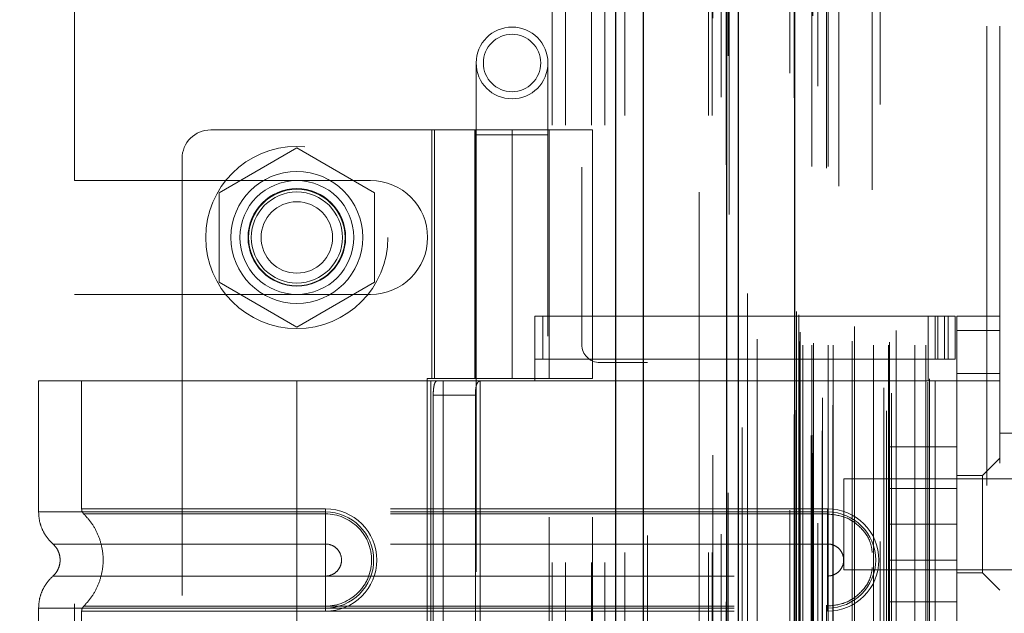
# Model space of a CAD drawing. Header units: inches. Extents: x 0.2 to 10.7, y 0.2 to 7.9.
# Tile 31 of 104: x 1.969 to 2.194, y 3.733 to 3.869. Entities that reach past the tile are written whole.
import ezdxf

# ---------------------------------------------------------------- set-up
doc = ezdxf.new("R2010")
doc.units = ezdxf.units.IN
doc.header["$MEASUREMENT"] = 0
doc.linetypes.add('HIDDEN', pattern=[0.075, 0.05, -0.025])
doc.layers.add('DIMENSIONS', color=140, linetype='Continuous')
doc.styles.add('SLDTEXTSTYLE0', font='TXT', dxfattribs={"width": 0.7})
doc.dimstyles.new('SLDDIMSTYLE0', dxfattribs={"dimtxt": 0.084961, "dimasz": 0.13, "dimexe": 0, "dimexo": 0.0625, "dimgap": 0.02124, "dimtad": 0, "dimtih": 1, "dimtoh": 1, "dimlfac": 12, "dimrnd": 1e-09, "dimzin": 12, "dimdsep": 46, "dimtxsty": 'SLDTEXTSTYLE0', "dimsah": 1, "dimcen": 0.09, "dimadec": 0, "dimazin": 3, "dimtfac": 1, "dimtofl": 0, "dimtmove": 0, "dimatfit": 3, "dimfxl": 0, "dimfrac": 2, "dimtolj": 1, "dimtzin": 12, "dimarcsym": 0})
doc.dimstyles.new('SLDDIMSTYLE1', dxfattribs={"dimtxt": 0.084961, "dimasz": 0.13, "dimexe": 0, "dimexo": 0.0625, "dimgap": 0.02124, "dimtad": 0, "dimtih": 1, "dimtoh": 1, "dimlfac": 12, "dimrnd": 1e-09, "dimzin": 12, "dimdsep": 46, "dimtxsty": 'SLDTEXTSTYLE0', "dimsah": 1, "dimcen": 0.09, "dimadec": 0, "dimazin": 3, "dimtfac": 1, "dimtmove": 0, "dimatfit": 0, "dimfxl": 0, "dimfrac": 2, "dimtolj": 1, "dimtzin": 12, "dimarcsym": 0})

# ---------------------------------------------------------------- blocks, each defined once
blk = doc.blocks.new('_D_6')
at = {"layer": 'DIMENSIONS'}
for p, q in [((1.98631, 3.9962), (0.7731, 3.9962)), ((0.8981, 3.9962), (0.8981, 3.87428)), ((0.73653, 3.72023), (0.708, 3.72023)), ((0.708, 3.72023), (0.708, 3.58519)), ((1.05968, 3.72023), (1.08821, 3.72023)), ((1.08821, 3.72023), (1.08821, 3.58519)), ((0.708, 3.58519), (0.73653, 3.58519)), ((1.08821, 3.58519), (1.05968, 3.58519)), ((0.8981, 3.44437), (0.8981, 3.56617)), ((1.98631, 3.44437), (0.7731, 3.44437))]:
    blk.add_line(p, q, dxfattribs=at)
for points in [[(0.8981, 3.9962), (0.8781, 3.8662), (0.9181, 3.8662)], [(0.8981, 3.44437), (0.9181, 3.57437), (0.8781, 3.57437)]]:
    blk.add_solid(points, dxfattribs=at)
at = {"layer": 'DIMENSIONS', "char_height": 0.083333, "attachment_point": 1, "style": 'SLDTEXTSTYLE0'}
for s, insert in [('6.62', (0.77187, 3.84667)), ('168.2', (0.73653, 3.69262))]:
    blk.add_mtext(s, dxfattribs=dict(at, insert=insert))
blk = doc.blocks.new('_D_7')
at = {"layer": 'DIMENSIONS'}
for p, q in [((0.8981, 4.43287), (0.8981, 4.68287)), ((1.98631, 4.43287), (0.7731, 4.43287)), ((0.73653, 4.21339), (0.708, 4.21339)), ((0.708, 4.21339), (0.708, 4.07836)), ((1.05968, 4.21339), (1.08821, 4.21339)), ((1.08821, 4.21339), (1.08821, 4.07836)), ((0.708, 4.07836), (0.73653, 4.07836)), ((1.08821, 4.07836), (1.05968, 4.07836)), ((1.98631, 3.9962), (0.7731, 3.9962)), ((0.8981, 3.9962), (0.8981, 3.7462))]:
    blk.add_line(p, q, dxfattribs=at)
for points in [[(0.8981, 4.43287), (0.9181, 4.56287), (0.8781, 4.56287)], [(0.8981, 3.9962), (0.8781, 3.8662), (0.9181, 3.8662)]]:
    blk.add_solid(points, dxfattribs=at)
at = {"layer": 'DIMENSIONS', "char_height": 0.083333, "attachment_point": 1, "style": 'SLDTEXTSTYLE0'}
for s, insert in [('5.24', (0.77187, 4.33984)), ('133.1', (0.73653, 4.18579))]:
    blk.add_mtext(s, dxfattribs=dict(at, insert=insert))

msp = doc.modelspace()

# ---------------------------------------------------------------- linework, layer by layer
at = {"color": 7, "linetype": 'Continuous', "lineweight": 25}
for p, q in [((2.1054388, 3.2466192), (2.1054388, 5.1924486)), ((2.1118028, 3.2466192), (2.1118028, 5.1912683)), ((2.1308788, 3.2466192), (2.1308788, 5.1822947)), ((2.1335148, 3.2466192), (2.1335148, 5.1820358)), ((2.1463179, 5.1563317), (2.1463179, 3.2727236))]:
    msp.add_line(p, q, dxfattribs=at)
at = {"color": 7, "linetype": 'HIDDEN', "lineweight": 18}
for p, q in [((2.1054388, 5.1924486), (2.1054388, 3.2466192)), ((2.1054388, 5.1924486), (2.1054388, 3.2466192)), ((2.1054388, 3.2466192), (2.1054388, 5.1924486)), ((2.1075602, 3.2466192), (2.1075602, 5.1912683)), ((2.1075602, 3.2466192), (2.1075602, 5.1912683)), ((2.1118028, 3.2466192), (2.1118028, 5.1912683)), ((2.1266361, 3.2466192), (2.1266361, 5.1822947)), ((2.1266361, 3.2466192), (2.1266361, 5.1822947)), ((2.1275148, 3.2466192), (2.1275148, 5.1820358)), ((2.1308788, 3.2466192), (2.1308788, 5.1822947)), ((2.131133, 3.2602532), (2.131133, 5.168802)), ((2.1505434, 3.2693895), (2.1505434, 5.1596657)), ((2.1505434, 3.2693895), (2.1505434, 5.1596657)), ((2.145276, 5.1563317), (2.145276, 3.2727236)), ((2.1501181, 3.2733937), (2.1501181, 5.1556616)), ((2.1506277, 3.2734835), (2.1506277, 5.1555717)), ((2.1526811, 3.2744582), (2.1526811, 5.1545971)), ((2.1343882, 3.2752119), (2.1343882, 5.1538483)), ((2.1343882, 3.2752204), (2.1343882, 5.1538467)), ((2.1516888, 5.1533513), (2.1516888, 3.2756751)), ((2.1462155, 5.1506376), (2.1462155, 3.2784176)), ((2.1462424, 3.2782079), (2.1462424, 5.1508473)), ((2.1466939, 3.2791716), (2.1466939, 5.1498837)), ((2.1466939, 3.2791716), (2.1466939, 5.1498837)), ((2.1673557, 3.2790219), (2.1673557, 5.1500334)), ((2.155079, 3.2803627), (2.155079, 5.1486945)), ((2.1659241, 5.1491093), (2.1659241, 3.2799501)), ((2.1527121, 3.2820053), (2.1527121, 5.1470499)), ((2.1685361, 3.2830551), (2.1685361, 5.1460035)), ((2.1667714, 3.2843243), (2.1667714, 5.144731)), ((2.1767883, 3.2856267), (2.1767883, 5.1434286)), ((2.1378248, 3.2864847), (2.1378248, 5.1425461)), ((2.177221, 3.2863574), (2.177221, 5.1426979)), ((2.1473648, 3.294908), (2.1473648, 5.1341473)), ((2.1473648, 3.294908), (2.1473648, 5.1341473)), ((2.1482079, 3.2940746), (2.1482079, 5.1349806)), ((2.1482079, 3.2940746), (2.1482079, 5.1349806)), ((2.1502815, 5.1349806), (2.1502815, 3.2940746)), ((2.1502815, 3.2940746), (2.1502815, 5.1349806)), ((2.1506982, 3.2944913), (2.1506982, 5.134564)), ((2.1536148, 5.134564), (2.1536148, 3.2944913)), ((2.1540315, 3.2940746), (2.1540315, 5.1349806)), ((2.1540315, 5.1349806), (2.1540315, 3.2940746)), ((2.1552046, 3.2940746), (2.1552046, 5.1349806)), ((2.1595032, 3.2949912), (2.1595032, 5.1341054)), ((2.1643753, 3.2940746), (2.1643753, 5.1349806)), ((2.1678203, 3.2940746), (2.1678203, 5.1349806)), ((2.1680324, 3.2947387), (2.1680324, 5.1343195)), ((2.1738551, 3.2940746), (2.1738551, 5.1349806)), ((2.1763877, 3.2940746), (2.1763877, 5.1349806)), ((2.1763877, 3.2940746), (2.1763877, 5.1349806)), ((2.1476093, 3.2970693), (2.1476093, 5.131986)), ((2.1564956, 5.1304146), (2.1564956, 3.2986264)), ((2.1600506, 3.2983698), (2.1600506, 5.1306854)), ((2.1600506, 3.2983698), (2.1600506, 5.1306854)), ((2.1641065, 5.1295853), (2.1641065, 3.2994714)), ((2.1695469, 3.2974406), (2.1695469, 5.1316146)), ((2.1467472, 3.3017609), (2.1467472, 5.1272944)), ((2.1467472, 3.3017609), (2.1467472, 5.1272944)), ((2.1472944, 3.3009878), (2.1472944, 5.1280674)), ((2.1472944, 3.3009878), (2.1472944, 5.1280674)), ((2.1314215, 5.1239831), (2.1314215, 3.3050863)), ((2.1355553, 3.3058513), (2.1355553, 5.1232039)), ((2.1245148, 3.3290358), (2.1245148, 5.0999525)), ((2.1245148, 3.3290358), (2.1245148, 5.0999525)), ((2.1245148, 3.3290358), (2.1245148, 5.0999525)), ((2.1245148, 3.3290358), (2.1245148, 5.0999525)), ((2.190276, 3.3670693), (2.190276, 5.061986)), ((2.190276, 3.3670693), (2.190276, 5.061986)), ((2.190276, 5.061986), (2.190276, 3.3670693)), ((2.190276, 5.061986), (2.190276, 3.3670693)), ((2.193276, 3.3670693), (2.193276, 5.061986)), ((2.0976815, 4.6348275), (2.0976815, 3.7942442)), ((2.0909315, 3.4443692), (2.0909315, 3.9962025)), ((2.0909315, 3.4443692), (2.0909315, 3.9962025)), ((2.0939315, 3.4443692), (2.0939315, 3.9962025)), ((2.0999315, 3.4443692), (2.0999315, 3.9962025)), ((2.1029315, 3.4443692), (2.1029315, 3.9962025)), ((2.1029315, 3.4443692), (2.1029315, 3.9962025)), ((1.9816815, 3.8317233), (1.9816815, 3.9139629)), ((2.0735253, 3.8586277), (2.0735253, 3.8422235)), ((2.0899295, 3.8422235), (2.0899295, 3.8586277)), ((2.0817274, 3.8433259), (2.0128298, 3.8433259)), ((2.0633547, 3.8433259), (2.0633547, 3.7864033)), ((2.0639807, 3.7864033), (2.0639807, 3.8433259)), ((2.0731972, 3.8433259), (2.0731972, 3.7864033)), ((2.0734879, 3.8433259), (2.0734879, 3.7864033)), ((2.0735253, 3.8422235), (2.0899295, 3.8422235)), ((2.0735253, 3.8422235), (2.0735253, 3.5961605)), ((2.0817274, 3.8433259), (2.0817274, 3.7864033)), ((2.0817274, 3.8433259), (2.1001001, 3.8433259)), ((2.0817274, 3.7864033), (2.0817274, 3.8433259)), ((2.0899295, 3.5961605), (2.0899295, 3.8422235)), ((2.0902576, 3.7864033), (2.0902576, 3.8433259)), ((2.1001001, 3.7864033), (2.1001001, 3.8433259)), ((2.0325148, 3.8391984), (2.0147648, 3.8289505)), ((2.0502648, 3.8289505), (2.0325148, 3.8391984)), ((2.0062681, 3.8367642), (2.0062681, 3.6038245)), ((1.9816815, 3.8317233), (2.0493898, 3.8317233)), ((2.0147648, 3.8289505), (2.0147648, 3.8084545)), ((2.0502648, 3.8084545), (2.0502648, 3.8289505)), ((2.0147648, 3.8084545), (2.0325148, 3.7982066)), ((2.0325148, 3.7982066), (2.0502648, 3.8084545)), ((1.9816815, 3.63489), (1.9816815, 3.8056817)), ((1.9816815, 3.8056817), (2.0493898, 3.8056817)), ((2.0869768, 3.8006749), (2.1768718, 3.8006749)), ((2.0869768, 3.7859112), (2.0869768, 3.8006749)), ((2.0887697, 3.7908324), (2.0887697, 3.8006749)), ((2.1768718, 3.7859112), (2.1768718, 3.8006749)), ((2.1768718, 3.8006749), (2.1785122, 3.8006749)), ((2.1785122, 3.8006749), (2.1785122, 3.7908324)), ((2.1785122, 3.8006749), (2.1814649, 3.8006749)), ((2.1791234, 3.7908324), (2.1791234, 3.8006749)), ((2.1806112, 3.7908324), (2.1806112, 3.8006749)), ((2.1814649, 3.7908324), (2.1814649, 3.8006749)), ((2.1814649, 3.8006749), (2.1831054, 3.8006749)), ((2.1814649, 3.7908324), (2.1814649, 3.8006749)), ((2.1831054, 3.7908324), (2.1831054, 3.8006749)), ((2.193276, 3.8006749), (2.1834334, 3.8006749)), ((2.1834334, 3.7973941), (2.1834334, 3.8006749)), ((2.193276, 3.7973941), (2.1834334, 3.7973941)), ((2.1834334, 3.7973941), (2.1834334, 3.7875516)), ((2.193276, 3.7973941), (2.1834334, 3.7973941)), ((2.0869768, 3.7908324), (2.1768718, 3.7908324)), ((2.1126815, 3.7900775), (2.1018481, 3.7900775)), ((2.1126815, 3.6504942), (2.1126815, 3.7900775)), ((2.1785122, 3.7908324), (2.1768718, 3.7908324)), ((2.1814649, 3.7908324), (2.1785122, 3.7908324)), ((2.1831054, 3.7908324), (2.1814649, 3.7908324)), ((2.1834334, 3.7859112), (2.1834334, 3.7875516)), ((2.1834334, 3.7875516), (2.193276, 3.7875516)), ((2.0325148, 3.7859112), (1.9734597, 3.7859112)), ((1.9734597, 3.7859112), (1.9734597, 3.7559044)), ((1.9833022, 3.7859112), (1.9833022, 3.7566151)), ((2.0325148, 3.7859112), (2.0325148, 3.7559044)), ((2.0631682, 3.7859112), (2.0325148, 3.7859112)), ((2.0325148, 3.7859112), (2.0325148, 3.7559044)), ((2.0325148, 3.7859112), (2.0325148, 3.7566151)), ((2.0325148, 3.7859112), (2.0325148, 3.7566151)), ((2.0623403, 3.7864033), (2.0817274, 3.7864033)), ((2.0623403, 3.7864033), (2.0623403, 3.6541854)), ((2.0631682, 3.7859112), (2.0631682, 3.6546776)), ((2.0659802, 3.7859112), (2.0631682, 3.7859112)), ((2.0631682, 3.7859112), (2.0631682, 3.6546776)), ((2.0659802, 3.7859112), (2.0659802, 3.6546776)), ((2.1001001, 3.7859112), (2.0659802, 3.7859112)), ((2.0744162, 3.7859112), (2.0744162, 3.6546776)), ((2.1001001, 3.7864033), (2.0817274, 3.7864033)), ((2.0902576, 3.6546776), (2.0902576, 3.7859112)), ((2.1001001, 3.6546776), (2.1001001, 3.7859112)), ((2.1001001, 3.7859112), (2.1768718, 3.7859112)), ((2.1001001, 3.7859112), (2.1768718, 3.7859112)), ((2.1785122, 3.7859112), (2.1768718, 3.7859112)), ((2.1785122, 3.7859112), (2.1785122, 3.6546776)), ((2.193276, 3.7859112), (2.1785122, 3.7859112)), ((2.1785122, 3.7859112), (2.1785122, 3.6546776)), ((2.1834334, 3.7859112), (2.1834334, 3.6546776)), ((2.0637126, 3.7826303), (2.0637126, 3.6579584)), ((2.0637126, 3.7826303), (2.0733634, 3.7826303)), ((2.0733634, 3.7826303), (2.0733634, 3.6579584)), ((2.199276, 3.7739026), (2.193276, 3.7739026)), ((2.1834334, 3.7708193), (2.1680168, 3.7708193)), ((2.1680168, 3.7708193), (2.1680168, 3.7530693)), ((2.193276, 3.7681946), (2.189339, 3.7642576)), ((2.1576093, 3.763486), (2.1576093, 3.7530693)), ((2.1966718, 3.763486), (2.1576093, 3.763486)), ((2.189339, 3.7642576), (2.1834334, 3.7642576)), ((2.189339, 3.7531028), (2.189339, 3.7642576)), ((2.1834334, 3.7612318), (2.1680168, 3.7612318)), ((2.0325148, 3.7566151), (2.0390765, 3.7566151)), ((2.1539059, 3.7566151), (2.0325148, 3.7566151)), ((2.0325148, 3.7559044), (2.0390765, 3.7559044)), ((2.1539059, 3.7559044), (2.0325148, 3.7559044)), ((2.0390765, 3.7566151), (2.0390765, 3.7554446)), ((2.0390765, 3.7559044), (2.0390765, 3.7485629)), ((2.1539059, 3.7566151), (2.1539059, 3.7554446)), ((2.1539059, 3.7559044), (2.1539059, 3.7485629)), ((2.0325148, 3.7554446), (2.0390765, 3.7554446)), ((2.1539059, 3.7554446), (2.0325148, 3.7554446)), ((2.1576093, 3.7530693), (2.1576093, 3.7426526)), ((2.1834334, 3.7530693), (2.1680168, 3.7530693)), ((2.1680168, 3.7530693), (2.1680168, 3.7353193)), ((2.189339, 3.7419479), (2.189339, 3.7531028)), ((2.0325148, 3.7485629), (2.0390765, 3.7485629)), ((2.1539059, 3.7485629), (2.0325148, 3.7485629)), ((2.1680168, 3.7449068), (2.1834334, 3.7449068)), ((2.1576093, 3.7426526), (2.1966718, 3.7426526)), ((2.0390765, 3.7412384), (2.0325148, 3.7412384)), ((2.0325148, 3.7412384), (2.1539059, 3.7412384)), ((2.0390765, 3.7338969), (2.0390765, 3.7412384)), ((2.1539059, 3.7338969), (2.1539059, 3.7412384)), ((2.1834334, 3.7419479), (2.189339, 3.7419479)), ((2.189339, 3.7419479), (2.193276, 3.7380109)), ((1.9734597, 3.7338969), (1.9734597, 3.7066918)), ((2.0390765, 3.7343567), (2.0325148, 3.7343567)), ((2.0325148, 3.7343567), (2.1539059, 3.7343567)), ((2.0325148, 3.7338969), (2.0325148, 3.7066918)), ((2.0325148, 3.7338969), (2.0325148, 3.7066918)), ((2.0390765, 3.7338969), (2.0325148, 3.7338969)), ((2.0325148, 3.7338969), (2.1539059, 3.7338969)), ((2.0390765, 3.7331862), (2.0390765, 3.7343567)), ((2.1539059, 3.7331862), (2.1539059, 3.7343567)), ((2.1834334, 3.7353193), (2.1680168, 3.7353193)), ((1.9833022, 3.7331862), (1.9833022, 3.7074025)), ((2.0325148, 3.7331862), (2.0325148, 3.7074025)), ((2.0325148, 3.7331862), (2.0325148, 3.7074025)), ((2.0390765, 3.7331862), (2.0325148, 3.7331862)), ((2.0325148, 3.7331862), (2.1539059, 3.7331862))]:
    msp.add_line(p, q, dxfattribs=at)
at = {"color": 7, "linetype": 'HIDDEN', "lineweight": 18, "flags": 128}
for points in [[(2.1276258, 5.1688592), (2.1276254, 4.2296235), (2.1276258, 3.2601963)], [(2.1295256, 5.1508184), (2.1295254, 4.2296235), (2.1295256, 3.2782389)], [(2.1378248, 3.2864857), (2.1378246, 4.1372904), (2.1378248, 5.14257)], [(2.1306966, 5.135362), (2.1306959, 4.2296235), (2.1306966, 3.2937108)], [(2.1306966, 5.1353609), (2.130696, 4.2531402), (2.1306966, 3.2936939)], [(2.1378127, 3.295398), (2.1378128, 4.1994135), (2.1378127, 5.1336559)]]:
    msp.add_lwpolyline(points, dxfattribs=at)
at = {"color": 7, "linetype": 'HIDDEN', "lineweight": 18}
for centre, radius in [((2.0817274, 3.8586277), 0.0082021), ((2.0817274, 3.8586277), 0.0065617), ((2.0325148, 3.8187025), 0.0208333), ((2.0325148, 3.8187196), 0.0150919), ((2.0325148, 3.8187025), 0.0130208), ((2.0325148, 3.8187196), 0.0111549), ((2.0325148, 3.8187025), 0.0110417), ((2.0325148, 3.8187025), 0.0104167), ((2.0325148, 3.8187025), 0.0081625)]:
    msp.add_circle(centre, radius, dxfattribs=at)
for centre, radius, start, end in [((2.0128298, 3.8367642), 0.0065617, 90, 180), ((2.0493898, 3.8187025), 0.0130208, 270, 90), ((2.1018481, 3.7942442), 0.0041667, 180, 270), ((2.0390765, 3.7449007), 0.0117145, 270, 90), ((2.0390765, 3.7449007), 0.0110038, 270, 90), ((2.1539059, 3.7449007), 0.0117145, 270, 90), ((2.1539059, 3.7449007), 0.0110038, 270, 90)]:
    msp.add_arc(centre, radius, start, end, dxfattribs=at)
for points, knots in [([(2.0637126, 3.7826303), (2.0637126, 3.783065), (2.063729, 3.7834916), (2.0637984, 3.7842879), (2.0638519, 3.7846525), (2.0640026, 3.7852577), (2.0641016, 3.7855014), (2.0643424, 3.7858261), (2.0644865, 3.7859112), (2.0646466, 3.7859112)], [0, 0, 0, 0, 0.25, 0.25, 0.5, 0.5, 0.75, 0.75, 1, 1, 1, 1]), ([(2.0746512, 3.7859112), (2.0744056, 3.7859112), (2.0741925, 3.7858353), (2.0738442, 3.7855207), (2.0737109, 3.7852815), (2.073518, 3.7846768), (2.0734563, 3.7843076), (2.0733798, 3.7835071), (2.0733634, 3.7830705), (2.0733634, 3.7826303)], [0, 0, 0, 0, 0.25, 0.25, 0.5, 0.5, 0.75, 0.75, 1, 1, 1, 1]), ([(1.9734596, 3.7559044), (1.9735016, 3.7552171), (1.9735866, 3.7538274), (1.9742686, 3.7518324), (1.9753114, 3.7500006), (1.9762959, 3.7490171), (1.9767826, 3.7485308)], [0, 0, 0, 0, 0.24733805, 0.50013361, 0.7528697, 1, 1, 1, 1]), ([(2.0325148, 3.7559044), (2.0286497, 3.7559044), (2.0247846, 3.7559044), (2.0172028, 3.7559044), (2.0134863, 3.7559044), (2.0063445, 3.7559044), (2.0029193, 3.7559044), (1.9964918, 3.7559044), (1.9934896, 3.7559044), (1.9880235, 3.7559044), (1.9855596, 3.7559044), (1.9812649, 3.7559044), (1.9794341, 3.7559044), (1.9764759, 3.7559044), (1.9753485, 3.7559044), (1.9738404, 3.7559044), (1.9734597, 3.7559044), (1.9734597, 3.7559044), (1.9738404, 3.7559044), (1.9753485, 3.7559044), (1.9764759, 3.7559044), (1.9794341, 3.7559044), (1.9812649, 3.7559044), (1.9855596, 3.7559044), (1.9880235, 3.7559044), (1.9934896, 3.7559044), (1.9964918, 3.7559044), (2.0029193, 3.7559044), (2.0063445, 3.7559044), (2.0134863, 3.7559044), (2.0172028, 3.7559044), (2.0247846, 3.7559044), (2.0286497, 3.7559044), (2.0325148, 3.7559044)], [0, 0, 0, 0, 0.0625, 0.0625, 0.125, 0.125, 0.1875, 0.1875, 0.25, 0.25, 0.3125, 0.3125, 0.375, 0.375, 0.4375, 0.4375, 0.5, 0.5, 0.5625, 0.5625, 0.625, 0.625, 0.6875, 0.6875, 0.75, 0.75, 0.8125, 0.8125, 0.875, 0.875, 0.9375, 0.9375, 1, 1, 1, 1]), ([(2.0325148, 3.7566151), (2.0249967, 3.7566151), (2.012126, 3.7566151), (1.9962034, 3.7566151), (1.9858641, 3.7566151), (1.9820211, 3.7566151), (1.9858641, 3.7566151), (1.9962034, 3.7566151), (2.012126, 3.7566151), (2.0249967, 3.7566151), (2.0325148, 3.7566151)], [4.71239975, 4.71239975, 4.71239975, 4.71239975, 5.17054869, 5.49779793, 5.89049701, 6.2831961, 6.67589519, 7.06859428, 7.39584352, 7.85399245, 7.85399245, 7.85399245, 7.85399245]), ([(1.9833022, 3.7566227), (1.9833076, 3.7565138), (1.9833184, 3.7562937), (1.9834223, 3.7559772), (1.9835753, 3.7556813), (1.9837248, 3.7555194), (1.9837988, 3.7554393)], [0, 0, 0, 0, 0.24752411, 0.50000002, 0.75247592, 1, 1, 1, 1]), ([(2.0325148, 3.7559044), (2.0325148, 3.7545234), (2.0325148, 3.7531431), (2.0325148, 3.7506221), (2.0325148, 3.7494827), (2.0325148, 3.7485629)], [0, 0, 0, 0, 0.5, 0.5, 1, 1, 1, 1]), ([(2.0325148, 3.7559044), (2.0325148, 3.7545649), (2.0325148, 3.7517563), (2.0325148, 3.7494512), (2.0325148, 3.748562)], [0.052118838, 0.052118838, 0.052118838, 0.052118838, 0.500001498, 0.948006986, 0.948006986, 0.948006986, 0.948006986]), ([(1.9836924, 3.7555429), (1.9843675, 3.7548151), (1.9857175, 3.7533599), (1.9871195, 3.7507108), (1.9880141, 3.7478696), (1.9883217, 3.7449007), (1.9880141, 3.7419317), (1.9871195, 3.7390905), (1.9857175, 3.7364414), (1.9843675, 3.7349862), (1.9836924, 3.7342585)], [0, 0, 0, 0, 0.12508578, 0.25012635, 0.37515545, 0.5, 0.62484455, 0.74987365, 0.87491422, 1, 1, 1, 1]), ([(2.0325148, 3.7554446), (2.0261359, 3.7554446), (2.0197631, 3.7554447), (2.007978, 3.7554447), (2.0025722, 3.7554447), (1.9935571, 3.7554448), (1.9899428, 3.7554448), (1.9850636, 3.7554449), (1.9837937, 3.7554449), (1.9837951, 3.755445), (1.9850619, 3.755445), (1.9899438, 3.755445), (1.9935557, 3.7554451), (2.0025724, 3.7554451), (2.0079775, 3.7554451), (2.0197629, 3.7554452), (2.026135, 3.7554452), (2.0325148, 3.7554453)], [0, 0, 0, 0, 0.125, 0.125, 0.25, 0.25, 0.375, 0.375, 0.5, 0.5, 0.625, 0.625, 0.75, 0.75, 0.875, 0.875, 1, 1, 1, 1]), ([(2.0325148, 3.7343567), (2.0325148, 3.7370882), (2.0325148, 3.7449007), (2.0325148, 3.7527131), (2.0325148, 3.7554446)], [0.027131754, 0.027131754, 0.027131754, 0.027131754, 0.5, 0.972868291, 0.972868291, 0.972868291, 0.972868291]), ([(2.0390765, 3.7554446), (2.041848, 3.7554724), (2.0459456, 3.7537228), (2.0490712, 3.7490403), (2.049895, 3.7449007), (2.0490712, 3.740761), (2.0459456, 3.7360785), (2.041848, 3.734329), (2.0390765, 3.7343567)], [6.28318531, 6.28318531, 6.28318531, 6.28318531, 7.06858347, 7.46128255, 7.85398163, 8.24668072, 8.6393798, 9.42477796, 9.42477796, 9.42477796, 9.42477796]), ([(2.1641065, 3.7466265), (2.1639998, 3.7474118), (2.1637064, 3.7495693), (2.1615102, 3.7525221), (2.1580573, 3.7549713), (2.1552897, 3.7552868), (2.1539059, 3.7554446)], [0, 0, 0, 0, 0.160200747, 0.440133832, 0.720066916, 1, 1, 1, 1]), ([(1.9767104, 3.7485949), (1.9769571, 3.748349), (1.9774511, 3.7478568), (1.9779696, 3.7469387), (1.9783035, 3.7459451), (1.9784198, 3.7449007), (1.9783035, 3.7438562), (1.9779696, 3.7428627), (1.9774511, 3.7419445), (1.9769571, 3.7414523), (1.9767104, 3.7412064)], [0, 0, 0, 0, 0.12483242, 0.24993914, 0.37510573, 0.5, 0.62489427, 0.75006086, 0.87516758, 1, 1, 1, 1]), ([(2.0325148, 3.748562), (2.0242444, 3.748562), (2.009832, 3.748562), (1.9917093, 3.748562), (1.9797216, 3.748562), (1.9752602, 3.748562), (1.9797216, 3.748562), (1.9917093, 3.748562), (2.009832, 3.748562), (2.0242444, 3.748562), (2.0325148, 3.748562)], [4.71241411, 4.71241411, 4.71241411, 4.71241411, 5.15721613, 5.48839216, 5.88580339, 6.28321463, 6.68062587, 7.0780371, 7.40921314, 7.85401516, 7.85401516, 7.85401516, 7.85401516]), ([(2.0390765, 3.7485629), (2.0395559, 3.7485629), (2.0400351, 3.7484676), (2.0409209, 3.7481007), (2.0413271, 3.7478292), (2.042005, 3.7471513), (2.0422765, 3.746745), (2.0426434, 3.7458592), (2.0427387, 3.74538), (2.0427387, 3.7444213), (2.0426434, 3.7439421), (2.0422765, 3.7430563), (2.042005, 3.7426501), (2.0413271, 3.7419721), (2.0409209, 3.7417007), (2.0400351, 3.7413338), (2.0395559, 3.7412384), (2.0390765, 3.7412384)], [0, 0, 0, 0, 0.125, 0.125, 0.25, 0.25, 0.375, 0.375, 0.5, 0.5, 0.625, 0.625, 0.75, 0.75, 0.875, 0.875, 1, 1, 1, 1]), ([(2.1539059, 3.7412384), (2.1543853, 3.7412384), (2.1548645, 3.7413338), (2.1557502, 3.7417007), (2.1561565, 3.7419721), (2.1568344, 3.7426501), (2.1571059, 3.7430563), (2.1574728, 3.7439421), (2.1575681, 3.7444213), (2.1575681, 3.74538), (2.1574728, 3.7458592), (2.1571059, 3.746745), (2.1568344, 3.7471513), (2.1561565, 3.7478292), (2.1557502, 3.7481007), (2.1548645, 3.7484676), (2.1543853, 3.7485629), (2.1539059, 3.7485629)], [0, 0, 0, 0, 0.125, 0.125, 0.25, 0.25, 0.375, 0.375, 0.5, 0.5, 0.625, 0.625, 0.75, 0.75, 0.875, 0.875, 1, 1, 1, 1]), ([(2.1539059, 3.7343567), (2.1552897, 3.7345145), (2.1580573, 3.73483), (2.1615102, 3.7372792), (2.1637064, 3.740232), (2.1639998, 3.7423895), (2.1641065, 3.7431748)], [0, 0, 0, 0, 0.279933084, 0.559866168, 0.839799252, 1, 1, 1, 1]), ([(1.9767826, 3.7412705), (1.9762959, 3.7407842), (1.9753114, 3.7398007), (1.9742686, 3.7379689), (1.9735866, 3.7359739), (1.9735016, 3.7345842), (1.9734596, 3.7338969)], [0, 0, 0, 0, 0.24713031, 0.49986639, 0.75266195, 1, 1, 1, 1]), ([(2.0325148, 3.7412393), (2.0242444, 3.7412393), (2.009832, 3.7412393), (1.9917093, 3.7412393), (1.9797216, 3.7412393), (1.9752602, 3.7412393), (1.9797216, 3.7412393), (1.9917093, 3.7412393), (2.009832, 3.7412393), (2.0242444, 3.7412393), (2.0325148, 3.7412393)], [4.71236405, 4.71236405, 4.71236405, 4.71236405, 5.15716608, 5.48834211, 5.88575335, 6.2831646, 6.68057584, 7.07798708, 7.40916311, 7.85396503, 7.85396503, 7.85396503, 7.85396503]), ([(2.0325148, 3.7338969), (2.0325148, 3.7352364), (2.0325148, 3.738045), (2.0325148, 3.7403501), (2.0325148, 3.7412393)], [0.052118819, 0.052118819, 0.052118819, 0.052118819, 0.500001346, 0.948007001, 0.948007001, 0.948007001, 0.948007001]), ([(2.0325148, 3.7338969), (2.0325148, 3.7352779), (2.0325148, 3.7366583), (2.0325148, 3.7391792), (2.0325148, 3.7403186), (2.0325148, 3.7412384)], [0, 0, 0, 0, 0.5, 0.5, 1, 1, 1, 1]), ([(2.0325148, 3.7338969), (2.0286497, 3.7338969), (2.0247846, 3.7338969), (2.0172028, 3.7338969), (2.0134863, 3.7338969), (2.0063445, 3.7338969), (2.0029193, 3.7338969), (1.9964918, 3.7338969), (1.9934896, 3.7338969), (1.9880235, 3.7338969), (1.9855596, 3.7338969), (1.9812649, 3.7338969), (1.9794341, 3.7338969), (1.9764759, 3.7338969), (1.9753485, 3.7338969), (1.9738404, 3.7338969), (1.9734597, 3.7338969), (1.9734597, 3.7338969), (1.9738404, 3.7338969), (1.9753485, 3.7338969), (1.9764759, 3.7338969), (1.9794341, 3.7338969), (1.9812649, 3.7338969), (1.9855596, 3.7338969), (1.9880235, 3.7338969), (1.9934896, 3.7338969), (1.9964918, 3.7338969), (2.0029193, 3.7338969), (2.0063445, 3.7338969), (2.0134863, 3.7338969), (2.0172028, 3.7338969), (2.0247846, 3.7338969), (2.0286497, 3.7338969), (2.0325148, 3.7338969)], [0, 0, 0, 0, 0.0625, 0.0625, 0.125, 0.125, 0.1875, 0.1875, 0.25, 0.25, 0.3125, 0.3125, 0.375, 0.375, 0.4375, 0.4375, 0.5, 0.5, 0.5625, 0.5625, 0.625, 0.625, 0.6875, 0.6875, 0.75, 0.75, 0.8125, 0.8125, 0.875, 0.875, 0.9375, 0.9375, 1, 1, 1, 1]), ([(1.9837988, 3.734362), (1.9837248, 3.7342819), (1.9835753, 3.73412), (1.9834223, 3.7338241), (1.9833184, 3.7335076), (1.9833076, 3.7332875), (1.9833022, 3.7331786)], [0, 0, 0, 0, 0.24752409, 0.49999999, 0.7524759, 1, 1, 1, 1]), ([(2.0325148, 3.7343561), (2.026135, 3.7343561), (2.0197629, 3.7343561), (2.0079775, 3.7343562), (2.0025724, 3.7343562), (1.9935557, 3.7343563), (1.9899438, 3.7343563), (1.9850619, 3.7343563), (1.9837951, 3.7343564), (1.9837937, 3.7343564), (1.9850636, 3.7343564), (1.9899428, 3.7343565), (1.9935571, 3.7343565), (2.0025722, 3.7343566), (2.007978, 3.7343566), (2.0197631, 3.7343567), (2.0261359, 3.7343567), (2.0325148, 3.7343567)], [0, 0, 0, 0, 0.125, 0.125, 0.25, 0.25, 0.375, 0.375, 0.5, 0.5, 0.625, 0.625, 0.75, 0.75, 0.875, 0.875, 1, 1, 1, 1]), ([(2.0325148, 3.7331862), (2.0249967, 3.7331862), (2.012126, 3.7331862), (1.9962034, 3.7331862), (1.9858641, 3.7331862), (1.9820211, 3.7331862), (1.9858641, 3.7331862), (1.9962034, 3.7331862), (2.012126, 3.7331862), (2.0249967, 3.7331862), (2.0325148, 3.7331862)], [4.71239001, 4.71239001, 4.71239001, 4.71239001, 5.17053895, 5.49778819, 5.89048727, 6.28318636, 6.67588545, 7.06858454, 7.39583378, 7.85398272, 7.85398272, 7.85398272, 7.85398272])]:
    msp.add_open_spline(points, degree=3, knots=knots, dxfattribs=at)
for points in [[(2.0325148, 3.7566151), (2.0325148, 3.7561807), (2.0325148, 3.755749), (2.0325148, 3.7554446)], [(2.0325148, 3.7566151), (2.0325148, 3.7561908), (2.0325148, 3.7557377), (2.0325148, 3.7554445)], [(2.0325148, 3.7343567), (2.0325148, 3.7370992), (2.0325148, 3.7449007), (2.0325148, 3.7527021), (2.0325148, 3.7554446)], [(2.0390765, 3.7449007), (2.0390765, 3.7468595), (2.0390765, 3.7507689), (2.0390765, 3.7540731), (2.0390765, 3.7554446)], [(2.1539059, 3.7554446), (2.1539059, 3.7540731), (2.1539059, 3.7507689), (2.1539059, 3.7468595), (2.1539059, 3.7449007)], [(2.0325148, 3.7449007), (2.0325148, 3.7462741), (2.0325148, 3.7476476), (2.0325148, 3.7485629)], [(2.0325148, 3.7449007), (2.0325148, 3.7462742), (2.0325148, 3.7476478), (2.0325148, 3.7485622)], [(2.0390765, 3.7449007), (2.0390765, 3.7462741), (2.0390765, 3.7476476), (2.0390765, 3.7485629)], [(2.1539059, 3.7485629), (2.1539059, 3.7476476), (2.1539059, 3.7462741), (2.1539059, 3.7449007)], [(2.0325148, 3.7412384), (2.0325148, 3.7421538), (2.0325148, 3.7435272), (2.0325148, 3.7449007)], [(2.0325148, 3.7412391), (2.0325148, 3.7421535), (2.0325148, 3.7435271), (2.0325148, 3.7449007)], [(2.0390765, 3.7412384), (2.0390765, 3.7421538), (2.0390765, 3.7435272), (2.0390765, 3.7449007)], [(2.0390765, 3.7343567), (2.0390765, 3.7357282), (2.0390765, 3.7390324), (2.0390765, 3.7429418), (2.0390765, 3.7449007)], [(2.1539059, 3.7449007), (2.1539059, 3.7429418), (2.1539059, 3.7390324), (2.1539059, 3.7357282), (2.1539059, 3.7343567)], [(2.1539059, 3.7449007), (2.1539059, 3.7435272), (2.1539059, 3.7421538), (2.1539059, 3.7412384)], [(2.0325148, 3.7331862), (2.0325148, 3.7336105), (2.0325148, 3.7340636), (2.0325148, 3.7343568)], [(2.0325148, 3.7331862), (2.0325148, 3.7336207), (2.0325148, 3.7340523), (2.0325148, 3.7343567)]]:
    msp.add_open_spline(points, degree=3, dxfattribs=at)

# ---------------------------------------------------------------- dimensions: what is measured, and where the dimension line sits
at = {"layer": 'DIMENSIONS'}
for base, p2, dimstyle, picture, middle in [((0.898102, 4.4328692), (2.0363065, 4.4328692), 'SLDDIMSTYLE1', '_D_7', (0.898102, 4.2133948)), ((0.898102, 3.4443692), (2.0363065, 3.4443692), 'SLDDIMSTYLE0', '_D_6', (0.898102, 3.7202259))]:
    dim = msp.add_linear_dim(base=base, p1=(2.0363065, 3.9962025), p2=p2, angle=90, dimstyle=dimstyle, dxfattribs=at)
    dim.commit()
    dim.dimension.update_dxf_attribs({"geometry": picture, "text_midpoint": middle, "dimtype": 160})

doc.saveas('drawing.dxf')
